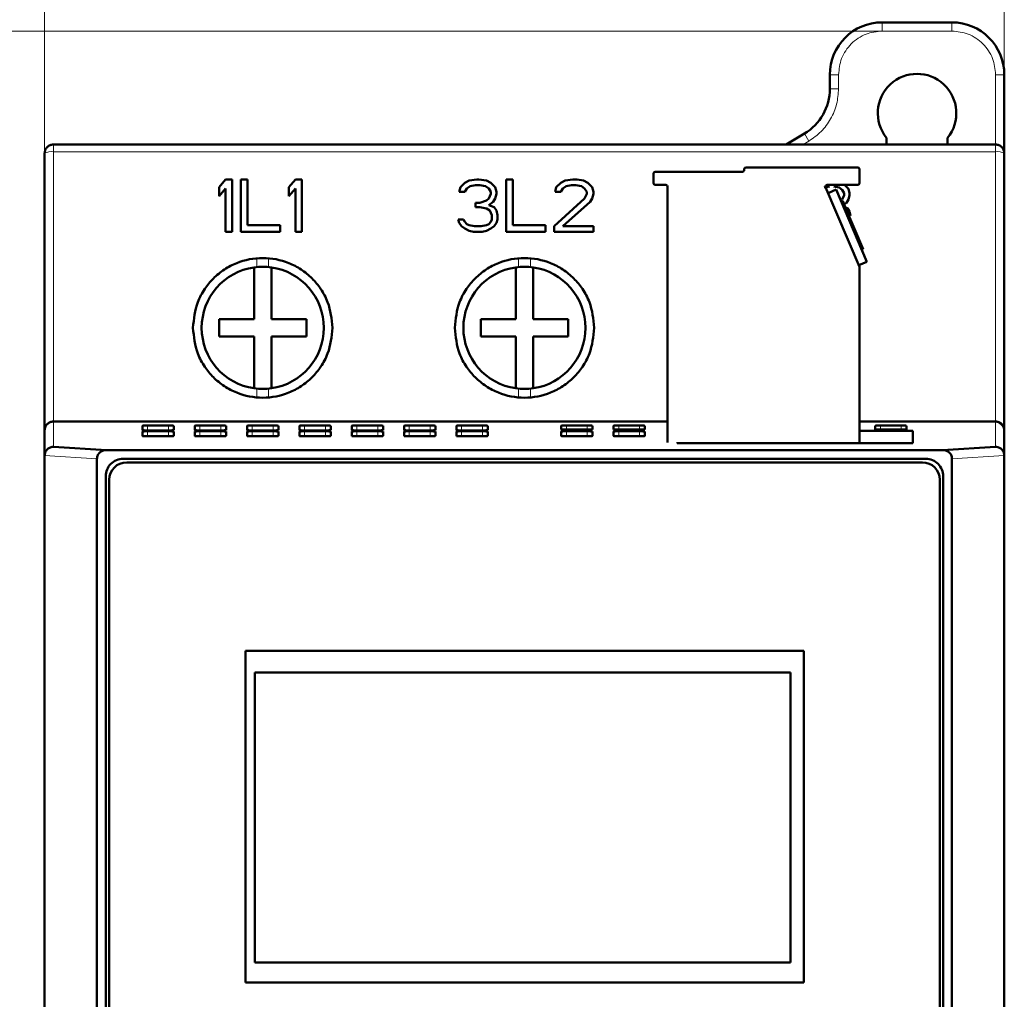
# Model space of a CAD drawing. Header units: millimetres. Extents: x 0 to 420, y 0 to 297.
# Tile 13 of 16: x 60 to 116, y 193 to 249. Entities that reach past the tile are written whole.
import ezdxf

# ---------------------------------------------------------------- set-up
doc = ezdxf.new("R2010")
doc.units = ezdxf.units.MM
doc.styles.add('SLDTEXTSTYLE0', font='TXT', dxfattribs={"width": 0.7, "bigfont": 'bigfont'})
doc.styles.add('SLDTEXTSTYLE1', font='TXT', dxfattribs={"width": 0.7})
doc.dimstyles.new('SLDDIMSTYLE0', dxfattribs={"dimtxt": 5, "dimasz": 5, "dimexe": 0, "dimexo": 0.0625, "dimgap": 1.25, "dimtad": 2, "dimdec": 1, "dimrnd": 1e-09, "dimzin": 12, "dimdsep": 46, "dimtxsty": 'SLDTEXTSTYLE1', "dimsah": 1, "dimcen": 0.09, "dimadec": 0, "dimazin": 3, "dimtfac": 1, "dimtdec": 3, "dimtofl": 0, "dimtmove": 0, "dimatfit": 3, "dimfxl": 0, "dimfrac": 2, "dimtolj": 1, "dimtzin": 12, "dimarcsym": 0})

# ---------------------------------------------------------------- blocks, each defined once
blk = doc.blocks.new('_D')
at = {"color": 7, "linetype": 'Continuous', "lineweight": 0}
for p, q in [((109.294, 248.187), (34.296, 248.187)), ((35.296, 248.187), (35.296, 86.687)), ((64.294, 86.687), (34.296, 86.687))]:
    blk.add_line(p, q, dxfattribs=at)
at = {"color": 7, "linetype": 'Continuous', "lineweight": 18}
for points in [[(35.296, 248.187), (34.526, 243.187), (36.065, 243.187)], [(35.296, 86.687), (36.065, 91.687), (34.526, 91.687)]]:
    blk.add_solid(points, dxfattribs=at)
at = {"color": 7, "linetype": 'Continuous', "lineweight": 18, "insert": (28.85, 165.836), "char_height": 5, "attachment_point": 1, "rotation": 90, "style": 'SLDTEXTSTYLE0'}
blk.add_mtext('В', dxfattribs=at)
blk = doc.blocks.new('_D_1')
at = {"color": 7, "linetype": 'Continuous', "lineweight": 0}
for p, q in [((61.304, 108.056), (61.304, 259.687)), ((116.304, 108.056), (116.304, 259.687)), ((61.304, 258.687), (116.304, 258.687))]:
    blk.add_line(p, q, dxfattribs=at)
at = {"color": 7, "linetype": 'Continuous', "lineweight": 18}
for points in [[(61.304, 258.687), (66.304, 257.918), (66.304, 259.457)], [(116.304, 258.687), (111.304, 259.457), (111.304, 257.918)]]:
    blk.add_solid(points, dxfattribs=at)
at = {"color": 7, "linetype": 'Continuous', "lineweight": 18, "insert": (86.849, 265.133), "char_height": 5, "attachment_point": 1, "style": 'SLDTEXTSTYLE0'}
blk.add_mtext('Ш', dxfattribs=at)

msp = doc.modelspace()

# ---------------------------------------------------------------- linework, layer by layer
at = {"color": 7, "linetype": 'Continuous', "lineweight": 50}
for p, q in [((109.304, 248.687), (113.304, 248.687)), ((106.304, 244.885), (106.304, 245.687)), ((116.304, 245.687), (116.304, 241.285)), ((103.804, 241.687), (104.848, 242.313)), ((61.804, 241.687), (115.804, 241.687)), ((109.554, 241.687), (109.554, 242.073)), ((113.054, 242.073), (113.054, 241.687)), ((61.304, 225.327), (61.304, 241.187)), ((116.304, 241.187), (116.304, 225.327)), ((116.304, 241.187), (116.304, 241.187)), ((96.204, 240.027), (96.204, 239.477)), ((101.304, 240.127), (96.304, 240.127)), ((101.404, 240.277), (101.404, 240.227)), ((107.904, 240.377), (101.504, 240.377)), ((108.004, 239.477), (108.004, 240.277)), ((71.679, 239.687), (71.304, 239.24)), ((72.054, 239.687), (71.679, 239.687)), ((72.054, 236.687), (72.054, 239.687)), ((72.929, 239.687), (72.554, 239.687)), ((72.554, 239.687), (72.554, 236.687)), ((72.929, 237.07), (72.929, 239.687)), ((75.679, 239.687), (75.304, 239.24)), ((76.054, 239.687), (75.679, 239.687)), ((76.054, 236.687), (76.054, 239.687)), ((85.379, 239.495), (85.129, 239.24)), ((85.629, 239.623), (85.379, 239.495)), ((85.504, 239.176), (85.692, 239.304)), ((86.067, 239.687), (85.629, 239.623)), ((85.692, 239.304), (86.004, 239.368)), ((86.004, 239.368), (86.254, 239.368)), ((86.192, 239.687), (86.067, 239.687)), ((86.629, 239.623), (86.192, 239.687)), ((86.254, 239.368), (86.567, 239.304)), ((86.567, 239.304), (86.754, 239.176)), ((86.879, 239.495), (86.629, 239.623)), ((87.129, 239.24), (86.879, 239.495)), ((88.129, 239.687), (87.754, 239.687)), ((87.754, 239.687), (87.754, 236.687)), ((88.129, 237.07), (88.129, 239.687)), ((90.879, 239.495), (90.629, 239.24)), ((91.129, 239.623), (90.879, 239.495)), ((91.004, 239.176), (91.192, 239.304)), ((91.567, 239.687), (91.129, 239.623)), ((91.192, 239.304), (91.504, 239.368)), ((91.504, 239.368), (91.754, 239.368)), ((91.817, 239.687), (91.567, 239.687)), ((91.754, 239.368), (92.067, 239.304)), ((92.192, 239.623), (91.817, 239.687)), ((92.067, 239.304), (92.254, 239.176)), ((92.442, 239.495), (92.192, 239.623)), ((92.692, 239.24), (92.442, 239.495)), ((96.304, 239.377), (96.904, 239.377)), ((97.004, 239.277), (97.004, 224.615)), ((105.986, 239.217), (106.288, 239.278)), ((106.156, 239.377), (107.904, 239.377)), ((106.529, 239.278), (106.831, 239.217)), ((107.375, 239.155), (107.134, 239.402)), ((71.304, 239.24), (71.304, 238.729)), ((71.304, 238.729), (71.679, 239.176)), ((71.679, 239.176), (71.679, 236.687)), ((75.304, 239.24), (75.304, 238.729)), ((75.304, 238.729), (75.679, 239.176)), ((75.679, 239.176), (75.679, 236.687)), ((85.129, 239.24), (85.067, 238.985)), ((85.067, 238.985), (85.379, 238.985)), ((85.379, 238.985), (85.504, 239.176)), ((86.754, 239.176), (86.879, 238.985)), ((86.879, 238.857), (86.754, 238.602)), ((86.879, 238.985), (86.879, 238.857)), ((87.192, 238.985), (87.129, 239.24)), ((87.129, 238.602), (87.192, 238.857)), ((87.192, 238.857), (87.192, 238.985)), ((90.629, 239.24), (90.567, 238.985)), ((90.567, 238.985), (90.879, 238.985)), ((90.879, 238.985), (91.004, 239.176)), ((92.254, 239.176), (92.379, 238.985)), ((92.379, 238.857), (92.254, 238.602)), ((92.379, 238.985), (92.379, 238.857)), ((92.754, 238.985), (92.692, 239.24)), ((92.692, 238.602), (92.754, 238.857)), ((92.754, 238.857), (92.754, 238.985)), ((108.004, 234.677), (106.064, 239.238)), ((106.203, 238.91), (106.663, 239.105)), ((106.663, 239.105), (108.425, 234.965)), ((106.831, 239.217), (107.013, 239.093)), ((107.013, 239.093), (107.134, 238.908)), ((107.134, 238.785), (107.013, 238.538)), ((107.134, 238.908), (107.134, 238.785)), ((107.436, 238.908), (107.375, 239.155)), ((107.375, 238.538), (107.436, 238.785)), ((107.436, 238.785), (107.436, 238.908)), ((86.254, 238.347), (86.004, 238.347)), ((86.004, 238.347), (86.004, 238.091)), ((86.629, 238.474), (86.254, 238.347)), ((86.754, 238.602), (86.629, 238.474)), ((86.754, 238.219), (87.004, 238.41)), ((87.067, 238.091), (86.754, 238.219)), ((87.004, 238.41), (87.129, 238.602)), ((92.254, 238.602), (90.504, 237.006)), ((91.004, 237.006), (92.567, 238.41)), ((92.567, 238.41), (92.692, 238.602)), ((106.957, 238.415), (107.049, 238.454)), ((107.049, 238.454), (107.174, 238.161)), ((107.082, 238.122), (107.174, 238.161)), ((107.142, 238.267), (107.254, 238.353)), ((108.224, 235.694), (107.174, 238.161)), ((107.254, 238.353), (107.375, 238.538)), ((86.004, 238.091), (86.254, 238.091)), ((86.254, 238.091), (86.629, 238.027)), ((86.629, 238.027), (86.817, 237.9)), ((86.817, 237.9), (86.942, 237.644)), ((86.942, 237.644), (86.942, 237.389)), ((87.192, 237.9), (87.067, 238.091)), ((87.254, 237.644), (87.192, 237.9)), ((87.254, 237.389), (87.254, 237.644)), ((107.315, 238.044), (107.204, 238.09)), ((107.436, 237.859), (107.315, 238.044)), ((107.496, 237.612), (107.436, 237.859)), ((74.804, 237.07), (72.929, 237.07)), ((74.804, 236.687), (74.804, 237.07)), ((85.317, 237.389), (85.004, 237.389)), ((85.004, 237.389), (85.067, 237.198)), ((85.067, 237.198), (85.192, 237.006)), ((85.192, 237.006), (85.379, 236.878)), ((85.379, 237.261), (85.317, 237.389)), ((85.504, 237.134), (85.379, 237.261)), ((85.629, 237.07), (85.504, 237.134)), ((85.942, 237.006), (85.629, 237.07)), ((86.317, 237.006), (85.942, 237.006)), ((86.629, 237.07), (86.317, 237.006)), ((86.754, 237.134), (86.629, 237.07)), ((86.879, 237.261), (86.754, 237.134)), ((86.942, 237.389), (86.879, 237.261)), ((86.879, 236.878), (87.067, 237.006)), ((87.067, 237.006), (87.192, 237.198)), ((87.192, 237.198), (87.254, 237.389)), ((90.004, 237.07), (88.129, 237.07)), ((90.004, 236.687), (90.004, 237.07)), ((90.504, 237.006), (90.504, 236.687)), ((92.754, 237.006), (91.004, 237.006)), ((92.754, 236.687), (92.754, 237.006)), ((71.679, 236.687), (72.054, 236.687)), ((72.554, 236.687), (74.804, 236.687)), ((75.679, 236.687), (76.054, 236.687)), ((85.379, 236.878), (85.629, 236.751)), ((85.629, 236.751), (85.879, 236.687)), ((85.879, 236.687), (86.379, 236.687)), ((86.379, 236.687), (86.629, 236.751)), ((86.629, 236.751), (86.879, 236.878)), ((87.754, 236.687), (90.004, 236.687)), ((90.504, 236.687), (92.754, 236.687)), ((108.132, 235.655), (108.224, 235.694)), ((107.965, 234.769), (108.425, 234.965)), ((73.304, 234.651), (73.304, 231.687)), ((74.304, 231.687), (74.304, 234.651)), ((88.304, 234.651), (88.304, 231.687)), ((89.304, 231.687), (89.304, 234.651)), ((108.004, 224.588), (108.004, 234.677)), ((73.304, 231.687), (71.304, 231.687)), ((71.304, 231.687), (71.304, 230.687)), ((76.304, 231.687), (74.304, 231.687)), ((76.304, 230.687), (76.304, 231.687)), ((86.304, 231.687), (86.304, 230.687)), ((88.304, 231.687), (86.304, 231.687)), ((91.304, 231.687), (89.304, 231.687)), ((91.304, 230.687), (91.304, 231.687)), ((71.304, 230.687), (73.304, 230.687)), ((73.304, 230.687), (73.304, 227.723)), ((74.304, 227.723), (74.304, 230.687)), ((74.304, 230.687), (76.304, 230.687)), ((86.304, 230.687), (88.304, 230.687)), ((88.304, 230.687), (88.304, 227.723)), ((89.304, 230.687), (91.304, 230.687)), ((89.304, 227.723), (89.304, 230.687)), ((97.004, 225.816), (61.804, 225.816)), ((115.804, 225.816), (108.004, 225.816)), ((116.004, 225.748), (116.004, 225.774)), ((61.304, 223.872), (61.304, 225.327)), ((66.904, 225.579), (66.904, 225.321)), ((66.904, 225.252), (66.904, 224.993)), ((67.204, 225.587), (68.401, 225.587)), ((68.401, 225.313), (67.204, 225.313)), ((67.204, 225.26), (68.401, 225.26)), ((68.701, 225.321), (68.701, 225.579)), ((68.701, 224.993), (68.701, 225.252)), ((69.904, 225.579), (69.904, 225.321)), ((69.904, 225.252), (69.904, 224.993)), ((70.204, 225.587), (71.401, 225.587)), ((71.401, 225.313), (70.204, 225.313)), ((70.204, 225.26), (71.401, 225.26)), ((71.701, 225.321), (71.701, 225.579)), ((71.701, 224.993), (71.701, 225.252)), ((72.904, 225.579), (72.904, 225.321)), ((72.904, 225.252), (72.904, 224.993)), ((73.204, 225.587), (74.401, 225.587)), ((74.401, 225.313), (73.204, 225.313)), ((73.204, 225.26), (74.401, 225.26)), ((74.701, 225.321), (74.701, 225.579)), ((74.701, 224.993), (74.701, 225.252)), ((75.904, 225.579), (75.904, 225.321)), ((75.904, 225.252), (75.904, 224.993)), ((76.204, 225.587), (77.401, 225.587)), ((77.401, 225.313), (76.204, 225.313)), ((76.204, 225.26), (77.401, 225.26)), ((77.701, 225.321), (77.701, 225.579)), ((77.701, 224.993), (77.701, 225.252)), ((78.904, 225.579), (78.904, 225.321)), ((78.904, 225.252), (78.904, 224.993)), ((79.204, 225.587), (80.401, 225.587)), ((80.401, 225.313), (79.204, 225.313)), ((79.204, 225.26), (80.401, 225.26)), ((80.701, 225.321), (80.701, 225.579)), ((80.701, 224.993), (80.701, 225.252)), ((81.904, 225.579), (81.904, 225.321)), ((81.904, 225.252), (81.904, 224.993)), ((82.204, 225.587), (83.401, 225.587)), ((83.401, 225.313), (82.204, 225.313)), ((82.204, 225.26), (83.401, 225.26)), ((83.701, 225.321), (83.701, 225.579)), ((83.701, 224.993), (83.701, 225.252)), ((84.904, 225.579), (84.904, 225.321)), ((84.904, 225.252), (84.904, 224.993)), ((85.204, 225.587), (86.401, 225.587)), ((86.401, 225.313), (85.204, 225.313)), ((85.204, 225.26), (86.401, 225.26)), ((86.701, 225.321), (86.701, 225.579)), ((86.701, 224.993), (86.701, 225.252)), ((90.904, 225.579), (90.904, 225.365)), ((90.904, 225.252), (90.904, 224.993)), ((91.104, 225.359), (92.501, 225.359)), ((91.204, 225.587), (92.401, 225.587)), ((91.204, 225.26), (92.401, 225.26)), ((92.701, 225.365), (92.701, 225.579)), ((92.701, 224.993), (92.701, 225.252)), ((93.904, 225.579), (93.904, 225.365)), ((93.904, 225.252), (93.904, 224.993)), ((94.104, 225.359), (95.501, 225.359)), ((94.204, 225.587), (95.401, 225.587)), ((94.204, 225.26), (95.401, 225.26)), ((95.701, 225.365), (95.701, 225.579)), ((95.701, 224.993), (95.701, 225.252)), ((111.054, 225.295), (108.004, 225.295)), ((108.904, 225.579), (108.904, 225.365)), ((109.104, 225.359), (110.501, 225.359)), ((109.204, 225.587), (110.401, 225.587)), ((110.701, 225.365), (110.701, 225.579)), ((111.054, 224.588), (111.054, 225.295)), ((116.304, 225.316), (116.304, 225.327)), ((116.304, 225.316), (116.304, 223.872)), ((116.304, 223.872), (116.304, 225.291)), ((68.401, 224.986), (67.204, 224.986)), ((71.401, 224.986), (70.204, 224.986)), ((74.401, 224.986), (73.204, 224.986)), ((77.401, 224.986), (76.204, 224.986)), ((80.401, 224.986), (79.204, 224.986)), ((83.401, 224.986), (82.204, 224.986)), ((86.401, 224.986), (85.204, 224.986)), ((92.401, 224.986), (91.204, 224.986)), ((95.401, 224.986), (94.204, 224.986)), ((97.554, 224.615), (97.554, 224.588)), ((98.404, 224.588), (97.554, 224.588)), ((98.404, 224.588), (110.204, 224.588)), ((111.054, 224.588), (110.204, 224.588)), ((64.843, 224.187), (61.804, 224.373)), ((112.766, 224.187), (64.843, 224.187)), ((115.804, 224.373), (112.766, 224.187)), ((61.304, 109.502), (61.304, 223.872)), ((64.304, 149.687), (64.304, 223.692)), ((65.804, 223.687), (111.804, 223.687)), ((111.609, 223.482), (66.009, 223.482)), ((113.304, 149.687), (113.304, 223.692)), ((116.304, 109.502), (116.304, 223.872)), ((64.804, 165.987), (64.804, 222.687)), ((65.009, 222.482), (65.009, 165.982)), ((112.609, 165.982), (112.609, 222.482)), ((112.804, 222.687), (112.804, 165.987)), ((72.809, 193.682), (72.809, 212.682)), ((72.809, 212.682), (104.809, 212.682)), ((104.809, 212.682), (104.809, 193.682)), ((73.354, 194.827), (73.354, 211.447)), ((73.354, 211.447), (104.054, 211.447)), ((104.054, 211.447), (104.054, 194.827)), ((104.054, 194.827), (73.354, 194.827)), ((104.809, 193.682), (72.809, 193.682))]:
    msp.add_line(p, q, dxfattribs=at)
at = {"color": 9, "linetype": 'Continuous', "lineweight": 18}
for p, q in [((109.304, 248.187), (109.304, 248.687)), ((113.304, 248.187), (113.304, 248.687)), ((109.304, 248.187), (113.304, 248.187)), ((106.304, 245.687), (106.804, 245.687)), ((106.804, 244.885), (106.804, 245.687)), ((115.804, 245.687), (115.804, 241.687)), ((116.304, 245.687), (115.804, 245.687)), ((106.804, 244.885), (106.304, 244.885)), ((105.105, 241.884), (104.848, 242.313)), ((61.804, 241.274), (61.804, 241.687)), ((104.776, 241.687), (105.105, 241.884)), ((61.804, 225.816), (61.804, 241.274)), ((61.804, 241.274), (115.804, 241.274)), ((115.804, 241.274), (115.804, 225.816)), ((73.467, 234.671), (73.467, 235.122)), ((74.141, 235.122), (74.141, 234.671)), ((88.467, 234.671), (88.467, 235.122)), ((89.141, 235.122), (89.141, 234.671)), ((73.467, 227.252), (73.467, 227.703)), ((74.141, 227.703), (74.141, 227.252)), ((88.467, 227.252), (88.467, 227.703)), ((89.141, 227.703), (89.141, 227.252)), ((61.804, 224.373), (61.804, 225.816)), ((115.804, 225.816), (115.804, 224.373)), ((67.204, 225.587), (67.204, 225.313)), ((67.204, 225.26), (67.204, 224.986)), ((68.401, 225.313), (68.401, 225.587)), ((68.401, 224.986), (68.401, 225.26)), ((70.204, 225.587), (70.204, 225.313)), ((70.204, 225.26), (70.204, 224.986)), ((71.401, 225.313), (71.401, 225.587)), ((71.401, 224.986), (71.401, 225.26)), ((73.204, 225.587), (73.204, 225.313)), ((73.204, 225.26), (73.204, 224.986)), ((74.401, 225.313), (74.401, 225.587)), ((74.401, 224.986), (74.401, 225.26)), ((76.204, 225.587), (76.204, 225.313)), ((76.204, 225.26), (76.204, 224.986)), ((77.401, 225.313), (77.401, 225.587)), ((77.401, 224.986), (77.401, 225.26)), ((79.204, 225.587), (79.204, 225.313)), ((79.204, 225.26), (79.204, 224.986)), ((80.401, 225.313), (80.401, 225.587)), ((80.401, 224.986), (80.401, 225.26)), ((82.204, 225.587), (82.204, 225.313)), ((82.204, 225.26), (82.204, 224.986)), ((83.401, 225.313), (83.401, 225.587)), ((83.401, 224.986), (83.401, 225.26)), ((85.204, 225.587), (85.204, 225.313)), ((85.204, 225.26), (85.204, 224.986)), ((86.401, 225.313), (86.401, 225.587)), ((86.401, 224.986), (86.401, 225.26)), ((91.204, 225.587), (91.204, 225.359)), ((91.204, 225.26), (91.204, 224.986)), ((92.401, 225.359), (92.401, 225.587)), ((92.401, 224.986), (92.401, 225.26)), ((94.204, 225.587), (94.204, 225.359)), ((94.204, 225.26), (94.204, 224.986)), ((95.401, 225.359), (95.401, 225.587)), ((95.401, 224.986), (95.401, 225.26)), ((109.204, 225.587), (109.204, 225.359)), ((110.401, 225.359), (110.401, 225.587)), ((64.304, 223.692), (61.304, 223.872)), ((113.304, 223.692), (116.304, 223.872))]:
    msp.add_line(p, q, dxfattribs=at)
at = {"color": 7, "linetype": 'Continuous', "lineweight": 50}
for centre, radius, start, end in [((109.304, 245.687), 3, 90, 180), ((113.304, 245.687), 3, 0, 90), ((111.304, 243.487), 2.25, 321.0576, 218.9424), ((103.304, 244.885), 3, 300.9638, 0), ((115.804, 241.187), 0.5, 67.2761, 90), ((61.804, 241.187), 0.5, 157.2742, 180), ((96.304, 240.027), 0.1, 90, 180), ((101.304, 240.227), 0.1, 270, 0), ((101.504, 240.277), 0.1, 90, 180), ((107.904, 240.277), 0.1, 0, 90), ((96.304, 239.477), 0.1, 180, 270), ((96.904, 239.277), 0.1, 0, 90), ((106.156, 239.277), 0.1, 90, 203.0513), ((107.904, 239.477), 0.1, 270, 0), ((73.804, 231.187), 3.5, 98.2132, 261.7868), ((73.804, 231.187), 3.5, 81.7868, 98.2132), ((73.804, 231.187), 3.5, 278.2132, 81.7868), ((88.804, 231.187), 3.5, 98.2132, 261.7868), ((88.804, 231.187), 3.5, 81.7868, 98.2132), ((88.804, 231.187), 3.5, 278.2132, 81.7868), ((73.804, 231.187), 3.5, 261.7868, 278.2132), ((88.804, 231.187), 3.5, 261.7868, 278.2132), ((66.009, 222.482), 1, 90, 180), ((111.609, 222.482), 1, 0, 90)]:
    msp.add_arc(centre, radius, start, end, dxfattribs=at)
at = {"color": 9, "linetype": 'Continuous', "lineweight": 18}
for centre, start, end in [((61.683, 240.488), 81.2285, 118.4685), ((115.925, 240.488), 61.5539, 98.7593)]:
    msp.add_arc(centre, 0.795, start, end, dxfattribs=at)
for points, knots in [([(106.804, 245.687), (106.838, 246.001), (106.89, 246.487), (107.201, 247.069), (107.524, 247.467), (107.922, 247.79), (108.504, 248.101), (108.99, 248.153), (109.304, 248.187)], [0, 0, 0, 0, 0.239443, 0.369653, 0.5, 0.63021, 0.760557, 1, 1, 1, 1]), ([(113.304, 248.187), (113.619, 248.153), (114.104, 248.102), (114.687, 247.79), (115.084, 247.467), (115.408, 247.069), (115.719, 246.487), (115.771, 246.001), (115.804, 245.687)], [0, 0, 0, 0, 0.239443, 0.369653, 0.5, 0.63021, 0.760557, 1, 1, 1, 1]), ([(105.105, 241.884), (105.347, 242.055), (105.84, 242.402), (106.381, 243.144), (106.739, 243.989), (106.783, 244.59), (106.804, 244.885)], [0, 0, 0, 0, 0.2458065, 0.5, 0.7541935, 1, 1, 1, 1])]:
    msp.add_open_spline(points, degree=3, knots=knots, dxfattribs=at)
at = {"color": 7, "linetype": 'Continuous', "lineweight": 50}
for points in [[(61.304, 241.187), (61.312, 241.252), (61.327, 241.383), (61.443, 241.549), (61.608, 241.664), (61.739, 241.679), (61.804, 241.687)], [(115.804, 241.687), (115.87, 241.679), (116.001, 241.664), (116.166, 241.549), (116.282, 241.384), (116.297, 241.252), (116.304, 241.187)], [(91.104, 225.359), (91.078, 225.36), (91.026, 225.36), (90.96, 225.361), (90.913, 225.363), (90.907, 225.364), (90.904, 225.365)], [(92.701, 225.365), (92.698, 225.364), (92.692, 225.363), (92.645, 225.361), (92.579, 225.36), (92.527, 225.36), (92.501, 225.359)], [(94.104, 225.359), (94.078, 225.36), (94.026, 225.36), (93.96, 225.361), (93.913, 225.363), (93.907, 225.364), (93.904, 225.365)], [(95.701, 225.365), (95.698, 225.364), (95.692, 225.363), (95.645, 225.361), (95.579, 225.36), (95.527, 225.36), (95.501, 225.359)], [(109.104, 225.359), (109.078, 225.36), (109.026, 225.36), (108.96, 225.361), (108.913, 225.363), (108.907, 225.364), (108.904, 225.365)], [(110.701, 225.365), (110.698, 225.364), (110.692, 225.363), (110.645, 225.361), (110.579, 225.36), (110.527, 225.36), (110.501, 225.359)], [(64.804, 222.687), (64.819, 222.818), (64.849, 223.08), (65.081, 223.411), (65.411, 223.642), (65.673, 223.672), (65.804, 223.687)], [(111.804, 223.687), (111.935, 223.672), (112.197, 223.642), (112.528, 223.411), (112.759, 223.08), (112.789, 222.818), (112.804, 222.687)]]:
    msp.add_open_spline(points, degree=3, dxfattribs=at)
at = {"color": 9, "linetype": 'Continuous', "lineweight": 18}
msp.add_open_spline([(115.804, 241.274), (115.804, 241.33), (115.804, 241.443), (115.804, 241.577), (115.804, 241.669), (115.804, 241.681), (115.804, 241.687)], degree=3, dxfattribs=at)
at = {"color": 7, "linetype": 'Continuous', "lineweight": 50}
for points, knots in [([(77.804, 231.187), (77.751, 231.69), (77.667, 232.48), (77.161, 233.41), (76.643, 234.043), (76.021, 234.549), (75.093, 235.035), (73.804, 235.287), (72.516, 235.035), (71.587, 234.549), (70.966, 234.043), (70.448, 233.41), (69.942, 232.48), (69.858, 231.69), (69.804, 231.187)], [0, 0, 0, 0, 0.120586, 0.189441, 0.251252, 0.31633, 0.379537, 0.5, 0.620467, 0.683672, 0.748748, 0.810562, 0.879414, 1, 1, 1, 1]), ([(92.804, 231.187), (92.751, 231.69), (92.667, 232.48), (92.161, 233.41), (91.643, 234.043), (91.021, 234.549), (90.093, 235.035), (88.804, 235.287), (87.516, 235.035), (86.587, 234.549), (85.966, 234.043), (85.448, 233.41), (84.942, 232.48), (84.858, 231.69), (84.804, 231.187)], [0, 0, 0, 0, 0.120586, 0.189441, 0.251252, 0.31633, 0.379537, 0.5, 0.620467, 0.683672, 0.748748, 0.810562, 0.879414, 1, 1, 1, 1]), ([(69.804, 231.187), (69.858, 230.684), (69.942, 229.894), (70.448, 228.964), (70.966, 228.33), (71.587, 227.825), (72.516, 227.339), (73.804, 227.087), (75.093, 227.339), (76.021, 227.825), (76.643, 228.33), (77.161, 228.964), (77.667, 229.894), (77.751, 230.684), (77.804, 231.187)], [0, 0, 0, 0, 0.120586, 0.189441, 0.251252, 0.31633, 0.379537, 0.5, 0.620467, 0.683672, 0.748748, 0.810562, 0.879414, 1, 1, 1, 1]), ([(84.804, 231.187), (84.858, 230.684), (84.942, 229.894), (85.448, 228.964), (85.966, 228.33), (86.587, 227.825), (87.516, 227.339), (88.804, 227.087), (90.093, 227.339), (91.021, 227.825), (91.643, 228.33), (92.161, 228.964), (92.667, 229.894), (92.751, 230.684), (92.804, 231.187)], [0, 0, 0, 0, 0.120586, 0.189441, 0.251252, 0.31633, 0.379537, 0.5, 0.620467, 0.683672, 0.748748, 0.810562, 0.879414, 1, 1, 1, 1]), ([(61.304, 225.327), (61.313, 225.396), (61.328, 225.523), (61.43, 225.662), (61.534, 225.742), (61.621, 225.784), (61.712, 225.811), (61.774, 225.814), (61.804, 225.816)], [0, 0, 0, 0, 0.300849, 0.557613, 0.67929, 0.792425, 0.898667, 1, 1, 1, 1]), ([(115.804, 225.816), (115.835, 225.814), (115.897, 225.811), (115.988, 225.784), (116.074, 225.742), (116.178, 225.662), (116.28, 225.523), (116.296, 225.396), (116.304, 225.327)], [0, 0, 0, 0, 0.101192, 0.20735, 0.320453, 0.442142, 0.698722, 1, 1, 1, 1]), ([(116.004, 225.774), (116.038, 225.757), (116.111, 225.719), (116.206, 225.623), (116.287, 225.487), (116.298, 225.376), (116.304, 225.316)], [0, 0, 0, 0, 0.193864, 0.425226, 0.693979, 1, 1, 1, 1]), ([(116.304, 225.291), (116.298, 225.35), (116.287, 225.461), (116.206, 225.597), (116.111, 225.693), (116.038, 225.731), (116.004, 225.748)], [0, 0, 0, 0, 0.3059428, 0.57467, 0.8060574, 1, 1, 1, 1]), ([(66.904, 225.579), (66.905, 225.58), (66.907, 225.581), (66.932, 225.583), (66.989, 225.585), (67.064, 225.586), (67.139, 225.587), (67.182, 225.587), (67.204, 225.587)], [0, 0, 0, 0, 0.1417935, 0.2719012, 0.5000544, 0.7281903, 0.8597514, 1, 1, 1, 1]), ([(67.204, 225.313), (67.182, 225.313), (67.139, 225.313), (67.064, 225.314), (66.989, 225.316), (66.932, 225.318), (66.908, 225.32), (66.905, 225.321), (66.904, 225.321)], [0, 0, 0, 0, 0.141784, 0.271877, 0.500013, 0.728166, 0.859742, 1, 1, 1, 1]), ([(66.904, 225.252), (66.905, 225.253), (66.907, 225.254), (66.932, 225.256), (66.989, 225.258), (67.064, 225.259), (67.139, 225.26), (67.182, 225.26), (67.204, 225.26)], [0, 0, 0, 0, 0.141793, 0.271901, 0.500054, 0.72819, 0.859751, 1, 1, 1, 1]), ([(68.401, 225.587), (68.423, 225.587), (68.466, 225.587), (68.541, 225.586), (68.616, 225.585), (68.673, 225.583), (68.697, 225.581), (68.7, 225.58), (68.701, 225.579)], [0, 0, 0, 0, 0.141784, 0.271877, 0.500013, 0.728166, 0.859742, 1, 1, 1, 1]), ([(68.701, 225.321), (68.7, 225.321), (68.698, 225.32), (68.673, 225.318), (68.616, 225.316), (68.541, 225.314), (68.466, 225.313), (68.423, 225.313), (68.401, 225.313)], [0, 0, 0, 0, 0.141793, 0.271901, 0.500054, 0.72819, 0.859751, 1, 1, 1, 1]), ([(68.401, 225.26), (68.423, 225.26), (68.466, 225.26), (68.541, 225.259), (68.616, 225.258), (68.673, 225.256), (68.697, 225.254), (68.7, 225.253), (68.701, 225.252)], [0, 0, 0, 0, 0.141784, 0.271877, 0.500013, 0.728166, 0.859742, 1, 1, 1, 1]), ([(69.904, 225.579), (69.905, 225.58), (69.907, 225.581), (69.932, 225.583), (69.989, 225.585), (70.064, 225.586), (70.139, 225.587), (70.182, 225.587), (70.204, 225.587)], [0, 0, 0, 0, 0.141793, 0.271901, 0.500054, 0.72819, 0.859751, 1, 1, 1, 1]), ([(70.204, 225.313), (70.182, 225.313), (70.139, 225.313), (70.064, 225.314), (69.989, 225.316), (69.932, 225.318), (69.908, 225.32), (69.905, 225.321), (69.904, 225.321)], [0, 0, 0, 0, 0.141784, 0.271877, 0.500013, 0.728166, 0.859742, 1, 1, 1, 1]), ([(69.904, 225.252), (69.905, 225.253), (69.907, 225.254), (69.932, 225.256), (69.989, 225.258), (70.064, 225.259), (70.139, 225.26), (70.182, 225.26), (70.204, 225.26)], [0, 0, 0, 0, 0.141793, 0.271901, 0.500054, 0.72819, 0.859751, 1, 1, 1, 1]), ([(71.401, 225.587), (71.423, 225.587), (71.466, 225.587), (71.541, 225.586), (71.616, 225.585), (71.673, 225.583), (71.697, 225.581), (71.7, 225.58), (71.701, 225.579)], [0, 0, 0, 0, 0.141784, 0.271877, 0.500013, 0.728166, 0.859742, 1, 1, 1, 1]), ([(71.701, 225.321), (71.7, 225.321), (71.698, 225.32), (71.673, 225.318), (71.616, 225.316), (71.541, 225.314), (71.466, 225.313), (71.423, 225.313), (71.401, 225.313)], [0, 0, 0, 0, 0.1417935, 0.2719012, 0.5000544, 0.7281903, 0.8597514, 1, 1, 1, 1]), ([(71.401, 225.26), (71.423, 225.26), (71.466, 225.26), (71.541, 225.259), (71.616, 225.258), (71.673, 225.256), (71.697, 225.254), (71.7, 225.253), (71.701, 225.252)], [0, 0, 0, 0, 0.141784, 0.271877, 0.500013, 0.728166, 0.859742, 1, 1, 1, 1]), ([(72.904, 225.579), (72.905, 225.58), (72.907, 225.581), (72.932, 225.583), (72.989, 225.585), (73.064, 225.586), (73.139, 225.587), (73.182, 225.587), (73.204, 225.587)], [0, 0, 0, 0, 0.141793, 0.271901, 0.500054, 0.72819, 0.859751, 1, 1, 1, 1]), ([(73.204, 225.313), (73.182, 225.313), (73.139, 225.313), (73.064, 225.314), (72.989, 225.316), (72.932, 225.318), (72.908, 225.32), (72.905, 225.321), (72.904, 225.321)], [0, 0, 0, 0, 0.141784, 0.271877, 0.500013, 0.728166, 0.859742, 1, 1, 1, 1]), ([(72.904, 225.252), (72.905, 225.253), (72.907, 225.254), (72.932, 225.256), (72.989, 225.258), (73.064, 225.259), (73.139, 225.26), (73.182, 225.26), (73.204, 225.26)], [0, 0, 0, 0, 0.141793, 0.271901, 0.500054, 0.72819, 0.859751, 1, 1, 1, 1]), ([(74.401, 225.587), (74.423, 225.587), (74.466, 225.587), (74.541, 225.586), (74.616, 225.585), (74.673, 225.583), (74.697, 225.581), (74.7, 225.58), (74.701, 225.579)], [0, 0, 0, 0, 0.141784, 0.271877, 0.500013, 0.728166, 0.859742, 1, 1, 1, 1]), ([(74.701, 225.321), (74.7, 225.321), (74.698, 225.32), (74.673, 225.318), (74.616, 225.316), (74.541, 225.314), (74.466, 225.313), (74.423, 225.313), (74.401, 225.313)], [0, 0, 0, 0, 0.141793, 0.271901, 0.500054, 0.72819, 0.859751, 1, 1, 1, 1]), ([(74.401, 225.26), (74.423, 225.26), (74.466, 225.26), (74.541, 225.259), (74.616, 225.258), (74.673, 225.256), (74.697, 225.254), (74.7, 225.253), (74.701, 225.252)], [0, 0, 0, 0, 0.141784, 0.271877, 0.500013, 0.728166, 0.859742, 1, 1, 1, 1]), ([(75.904, 225.579), (75.905, 225.58), (75.907, 225.581), (75.932, 225.583), (75.989, 225.585), (76.064, 225.586), (76.139, 225.587), (76.182, 225.587), (76.204, 225.587)], [0, 0, 0, 0, 0.1417935, 0.2719012, 0.5000544, 0.7281903, 0.8597514, 1, 1, 1, 1]), ([(76.204, 225.313), (76.182, 225.313), (76.139, 225.313), (76.064, 225.314), (75.989, 225.316), (75.932, 225.318), (75.908, 225.32), (75.905, 225.321), (75.904, 225.321)], [0, 0, 0, 0, 0.141784, 0.271877, 0.500013, 0.728166, 0.859742, 1, 1, 1, 1]), ([(75.904, 225.252), (75.905, 225.253), (75.907, 225.254), (75.932, 225.256), (75.989, 225.258), (76.064, 225.259), (76.139, 225.26), (76.182, 225.26), (76.204, 225.26)], [0, 0, 0, 0, 0.141793, 0.271901, 0.500054, 0.72819, 0.859751, 1, 1, 1, 1]), ([(77.401, 225.587), (77.423, 225.587), (77.466, 225.587), (77.541, 225.586), (77.616, 225.585), (77.673, 225.583), (77.697, 225.581), (77.7, 225.58), (77.701, 225.579)], [0, 0, 0, 0, 0.141784, 0.271877, 0.500013, 0.728166, 0.859742, 1, 1, 1, 1]), ([(77.701, 225.321), (77.7, 225.321), (77.698, 225.32), (77.673, 225.318), (77.616, 225.316), (77.541, 225.314), (77.466, 225.313), (77.423, 225.313), (77.401, 225.313)], [0, 0, 0, 0, 0.1417935, 0.2719012, 0.5000544, 0.7281903, 0.8597514, 1, 1, 1, 1]), ([(77.401, 225.26), (77.423, 225.26), (77.466, 225.26), (77.541, 225.259), (77.616, 225.258), (77.673, 225.256), (77.697, 225.254), (77.7, 225.253), (77.701, 225.252)], [0, 0, 0, 0, 0.1417836, 0.2718769, 0.5000129, 0.728166, 0.8597417, 1, 1, 1, 1]), ([(78.904, 225.579), (78.905, 225.58), (78.907, 225.581), (78.932, 225.583), (78.989, 225.585), (79.064, 225.586), (79.139, 225.587), (79.182, 225.587), (79.204, 225.587)], [0, 0, 0, 0, 0.1417935, 0.2719012, 0.5000544, 0.7281903, 0.8597514, 1, 1, 1, 1]), ([(79.204, 225.313), (79.182, 225.313), (79.139, 225.313), (79.064, 225.314), (78.989, 225.316), (78.932, 225.318), (78.908, 225.32), (78.905, 225.321), (78.904, 225.321)], [0, 0, 0, 0, 0.141784, 0.271877, 0.500013, 0.728166, 0.859742, 1, 1, 1, 1]), ([(78.904, 225.252), (78.905, 225.253), (78.907, 225.254), (78.932, 225.256), (78.989, 225.258), (79.064, 225.259), (79.139, 225.26), (79.182, 225.26), (79.204, 225.26)], [0, 0, 0, 0, 0.141793, 0.271901, 0.500054, 0.72819, 0.859751, 1, 1, 1, 1]), ([(80.401, 225.587), (80.423, 225.587), (80.466, 225.587), (80.541, 225.586), (80.616, 225.585), (80.673, 225.583), (80.697, 225.581), (80.7, 225.58), (80.701, 225.579)], [0, 0, 0, 0, 0.141784, 0.271877, 0.500013, 0.728166, 0.859742, 1, 1, 1, 1]), ([(80.701, 225.321), (80.7, 225.321), (80.698, 225.32), (80.673, 225.318), (80.616, 225.316), (80.541, 225.314), (80.466, 225.313), (80.423, 225.313), (80.401, 225.313)], [0, 0, 0, 0, 0.1417935, 0.2719012, 0.5000544, 0.7281903, 0.8597514, 1, 1, 1, 1]), ([(80.401, 225.26), (80.423, 225.26), (80.466, 225.26), (80.541, 225.259), (80.616, 225.258), (80.673, 225.256), (80.697, 225.254), (80.7, 225.253), (80.701, 225.252)], [0, 0, 0, 0, 0.141784, 0.271877, 0.500013, 0.728166, 0.859742, 1, 1, 1, 1]), ([(81.904, 225.579), (81.905, 225.58), (81.907, 225.581), (81.932, 225.583), (81.989, 225.585), (82.064, 225.586), (82.139, 225.587), (82.182, 225.587), (82.204, 225.587)], [0, 0, 0, 0, 0.141793, 0.271901, 0.500054, 0.72819, 0.859751, 1, 1, 1, 1]), ([(82.204, 225.313), (82.182, 225.313), (82.139, 225.313), (82.064, 225.314), (81.989, 225.316), (81.932, 225.318), (81.908, 225.32), (81.905, 225.321), (81.904, 225.321)], [0, 0, 0, 0, 0.141784, 0.271877, 0.500013, 0.728166, 0.859742, 1, 1, 1, 1]), ([(81.904, 225.252), (81.905, 225.253), (81.907, 225.254), (81.932, 225.256), (81.989, 225.258), (82.064, 225.259), (82.139, 225.26), (82.182, 225.26), (82.204, 225.26)], [0, 0, 0, 0, 0.141793, 0.271901, 0.500054, 0.72819, 0.859751, 1, 1, 1, 1]), ([(83.401, 225.587), (83.423, 225.587), (83.466, 225.587), (83.541, 225.586), (83.616, 225.585), (83.673, 225.583), (83.697, 225.581), (83.7, 225.58), (83.701, 225.579)], [0, 0, 0, 0, 0.141784, 0.271877, 0.500013, 0.728166, 0.859742, 1, 1, 1, 1]), ([(83.701, 225.321), (83.7, 225.321), (83.698, 225.32), (83.673, 225.318), (83.616, 225.316), (83.541, 225.314), (83.466, 225.313), (83.423, 225.313), (83.401, 225.313)], [0, 0, 0, 0, 0.141793, 0.271901, 0.500054, 0.72819, 0.859751, 1, 1, 1, 1]), ([(83.401, 225.26), (83.423, 225.26), (83.466, 225.26), (83.541, 225.259), (83.616, 225.258), (83.673, 225.256), (83.697, 225.254), (83.7, 225.253), (83.701, 225.252)], [0, 0, 0, 0, 0.1417836, 0.2718769, 0.5000129, 0.728166, 0.8597417, 1, 1, 1, 1]), ([(84.904, 225.579), (84.905, 225.58), (84.907, 225.581), (84.932, 225.583), (84.989, 225.585), (85.064, 225.586), (85.139, 225.587), (85.182, 225.587), (85.204, 225.587)], [0, 0, 0, 0, 0.141793, 0.271901, 0.500054, 0.72819, 0.859751, 1, 1, 1, 1]), ([(85.204, 225.313), (85.182, 225.313), (85.139, 225.313), (85.064, 225.314), (84.989, 225.316), (84.932, 225.318), (84.908, 225.32), (84.905, 225.321), (84.904, 225.321)], [0, 0, 0, 0, 0.141784, 0.271877, 0.500013, 0.728166, 0.859742, 1, 1, 1, 1]), ([(84.904, 225.252), (84.905, 225.253), (84.907, 225.254), (84.932, 225.256), (84.989, 225.258), (85.064, 225.259), (85.139, 225.26), (85.182, 225.26), (85.204, 225.26)], [0, 0, 0, 0, 0.141793, 0.271901, 0.500054, 0.72819, 0.859751, 1, 1, 1, 1]), ([(86.401, 225.587), (86.423, 225.587), (86.466, 225.587), (86.541, 225.586), (86.616, 225.585), (86.673, 225.583), (86.697, 225.581), (86.7, 225.58), (86.701, 225.579)], [0, 0, 0, 0, 0.141784, 0.271877, 0.500013, 0.728166, 0.859742, 1, 1, 1, 1]), ([(86.701, 225.321), (86.7, 225.321), (86.698, 225.32), (86.673, 225.318), (86.616, 225.316), (86.541, 225.314), (86.466, 225.313), (86.423, 225.313), (86.401, 225.313)], [0, 0, 0, 0, 0.141793, 0.271901, 0.500054, 0.72819, 0.859751, 1, 1, 1, 1]), ([(86.401, 225.26), (86.423, 225.26), (86.466, 225.26), (86.541, 225.259), (86.616, 225.258), (86.673, 225.256), (86.697, 225.254), (86.7, 225.253), (86.701, 225.252)], [0, 0, 0, 0, 0.141784, 0.271877, 0.500013, 0.728166, 0.859742, 1, 1, 1, 1]), ([(90.904, 225.579), (90.905, 225.58), (90.907, 225.581), (90.932, 225.583), (90.989, 225.585), (91.064, 225.586), (91.139, 225.587), (91.182, 225.587), (91.204, 225.587)], [0, 0, 0, 0, 0.1417935, 0.2719012, 0.5000544, 0.7281903, 0.8597514, 1, 1, 1, 1]), ([(90.904, 225.252), (90.905, 225.253), (90.907, 225.254), (90.932, 225.256), (90.989, 225.258), (91.064, 225.259), (91.139, 225.26), (91.182, 225.26), (91.204, 225.26)], [0, 0, 0, 0, 0.1417935, 0.2719012, 0.5000544, 0.7281903, 0.8597514, 1, 1, 1, 1]), ([(92.401, 225.587), (92.423, 225.587), (92.466, 225.587), (92.541, 225.586), (92.616, 225.585), (92.673, 225.583), (92.697, 225.581), (92.7, 225.58), (92.701, 225.579)], [0, 0, 0, 0, 0.1417836, 0.2718769, 0.5000129, 0.728166, 0.8597417, 1, 1, 1, 1]), ([(92.401, 225.26), (92.423, 225.26), (92.466, 225.26), (92.541, 225.259), (92.616, 225.258), (92.673, 225.256), (92.697, 225.254), (92.7, 225.253), (92.701, 225.252)], [0, 0, 0, 0, 0.141784, 0.271877, 0.500013, 0.728166, 0.859742, 1, 1, 1, 1]), ([(93.904, 225.579), (93.905, 225.58), (93.907, 225.581), (93.932, 225.583), (93.989, 225.585), (94.064, 225.586), (94.139, 225.587), (94.182, 225.587), (94.204, 225.587)], [0, 0, 0, 0, 0.1417935, 0.2719012, 0.5000544, 0.7281903, 0.8597514, 1, 1, 1, 1]), ([(93.904, 225.252), (93.905, 225.253), (93.907, 225.254), (93.932, 225.256), (93.989, 225.258), (94.064, 225.259), (94.139, 225.26), (94.182, 225.26), (94.204, 225.26)], [0, 0, 0, 0, 0.141793, 0.271901, 0.500054, 0.72819, 0.859751, 1, 1, 1, 1]), ([(95.401, 225.587), (95.423, 225.587), (95.466, 225.587), (95.541, 225.586), (95.616, 225.585), (95.673, 225.583), (95.697, 225.581), (95.7, 225.58), (95.701, 225.579)], [0, 0, 0, 0, 0.1417836, 0.2718769, 0.5000129, 0.728166, 0.8597417, 1, 1, 1, 1]), ([(95.401, 225.26), (95.423, 225.26), (95.466, 225.26), (95.541, 225.259), (95.616, 225.258), (95.673, 225.256), (95.697, 225.254), (95.7, 225.253), (95.701, 225.252)], [0, 0, 0, 0, 0.141784, 0.271877, 0.500013, 0.728166, 0.859742, 1, 1, 1, 1]), ([(108.904, 225.579), (108.905, 225.58), (108.907, 225.581), (108.932, 225.583), (108.989, 225.585), (109.064, 225.586), (109.139, 225.587), (109.182, 225.587), (109.204, 225.587)], [0, 0, 0, 0, 0.141793, 0.271901, 0.500054, 0.72819, 0.859751, 1, 1, 1, 1]), ([(110.401, 225.587), (110.423, 225.587), (110.466, 225.587), (110.541, 225.586), (110.616, 225.585), (110.673, 225.583), (110.697, 225.581), (110.7, 225.58), (110.701, 225.579)], [0, 0, 0, 0, 0.141784, 0.271877, 0.500013, 0.728166, 0.859742, 1, 1, 1, 1]), ([(67.204, 224.986), (67.182, 224.986), (67.139, 224.986), (67.064, 224.986), (66.989, 224.988), (66.932, 224.99), (66.908, 224.992), (66.905, 224.993), (66.904, 224.993)], [0, 0, 0, 0, 0.1417836, 0.2718769, 0.5000129, 0.728166, 0.8597417, 1, 1, 1, 1]), ([(68.701, 224.993), (68.7, 224.993), (68.698, 224.992), (68.673, 224.99), (68.616, 224.988), (68.541, 224.986), (68.466, 224.986), (68.423, 224.986), (68.401, 224.986)], [0, 0, 0, 0, 0.141793, 0.271901, 0.500054, 0.72819, 0.859751, 1, 1, 1, 1]), ([(70.204, 224.986), (70.182, 224.986), (70.139, 224.986), (70.064, 224.986), (69.989, 224.988), (69.932, 224.99), (69.908, 224.992), (69.905, 224.993), (69.904, 224.993)], [0, 0, 0, 0, 0.1417836, 0.2718769, 0.5000129, 0.728166, 0.8597417, 1, 1, 1, 1]), ([(71.701, 224.993), (71.7, 224.993), (71.698, 224.992), (71.673, 224.99), (71.616, 224.988), (71.541, 224.986), (71.466, 224.986), (71.423, 224.986), (71.401, 224.986)], [0, 0, 0, 0, 0.1417935, 0.2719012, 0.5000544, 0.7281903, 0.8597514, 1, 1, 1, 1]), ([(73.204, 224.986), (73.182, 224.986), (73.139, 224.986), (73.064, 224.986), (72.989, 224.988), (72.932, 224.99), (72.908, 224.992), (72.905, 224.993), (72.904, 224.993)], [0, 0, 0, 0, 0.141784, 0.271877, 0.500013, 0.728166, 0.859742, 1, 1, 1, 1]), ([(74.701, 224.993), (74.7, 224.993), (74.698, 224.992), (74.673, 224.99), (74.616, 224.988), (74.541, 224.986), (74.466, 224.986), (74.423, 224.986), (74.401, 224.986)], [0, 0, 0, 0, 0.141793, 0.271901, 0.500054, 0.72819, 0.859751, 1, 1, 1, 1]), ([(76.204, 224.986), (76.182, 224.986), (76.139, 224.986), (76.064, 224.986), (75.989, 224.988), (75.932, 224.99), (75.908, 224.992), (75.905, 224.993), (75.904, 224.993)], [0, 0, 0, 0, 0.141784, 0.271877, 0.500013, 0.728166, 0.859742, 1, 1, 1, 1]), ([(77.701, 224.993), (77.7, 224.993), (77.698, 224.992), (77.673, 224.99), (77.616, 224.988), (77.541, 224.986), (77.466, 224.986), (77.423, 224.986), (77.401, 224.986)], [0, 0, 0, 0, 0.141793, 0.271901, 0.500054, 0.72819, 0.859751, 1, 1, 1, 1]), ([(79.204, 224.986), (79.182, 224.986), (79.139, 224.986), (79.064, 224.986), (78.989, 224.988), (78.932, 224.99), (78.908, 224.992), (78.905, 224.993), (78.904, 224.993)], [0, 0, 0, 0, 0.141784, 0.271877, 0.500013, 0.728166, 0.859742, 1, 1, 1, 1]), ([(80.701, 224.993), (80.7, 224.993), (80.698, 224.992), (80.673, 224.99), (80.616, 224.988), (80.541, 224.986), (80.466, 224.986), (80.423, 224.986), (80.401, 224.986)], [0, 0, 0, 0, 0.1417935, 0.2719012, 0.5000544, 0.7281903, 0.8597514, 1, 1, 1, 1]), ([(82.204, 224.986), (82.182, 224.986), (82.139, 224.986), (82.064, 224.986), (81.989, 224.988), (81.932, 224.99), (81.908, 224.992), (81.905, 224.993), (81.904, 224.993)], [0, 0, 0, 0, 0.141784, 0.271877, 0.500013, 0.728166, 0.859742, 1, 1, 1, 1]), ([(83.701, 224.993), (83.7, 224.993), (83.698, 224.992), (83.673, 224.99), (83.616, 224.988), (83.541, 224.986), (83.466, 224.986), (83.423, 224.986), (83.401, 224.986)], [0, 0, 0, 0, 0.141793, 0.271901, 0.500054, 0.72819, 0.859751, 1, 1, 1, 1]), ([(85.204, 224.986), (85.182, 224.986), (85.139, 224.986), (85.064, 224.986), (84.989, 224.988), (84.932, 224.99), (84.908, 224.992), (84.905, 224.993), (84.904, 224.993)], [0, 0, 0, 0, 0.141784, 0.271877, 0.500013, 0.728166, 0.859742, 1, 1, 1, 1]), ([(86.701, 224.993), (86.7, 224.993), (86.698, 224.992), (86.673, 224.99), (86.616, 224.988), (86.541, 224.986), (86.466, 224.986), (86.423, 224.986), (86.401, 224.986)], [0, 0, 0, 0, 0.1417935, 0.2719012, 0.5000544, 0.7281903, 0.8597514, 1, 1, 1, 1]), ([(91.204, 224.986), (91.182, 224.986), (91.139, 224.986), (91.064, 224.986), (90.989, 224.988), (90.932, 224.99), (90.908, 224.992), (90.905, 224.993), (90.904, 224.993)], [0, 0, 0, 0, 0.141784, 0.271877, 0.500013, 0.728166, 0.859742, 1, 1, 1, 1]), ([(92.701, 224.993), (92.7, 224.993), (92.698, 224.992), (92.673, 224.99), (92.616, 224.988), (92.541, 224.986), (92.466, 224.986), (92.423, 224.986), (92.401, 224.986)], [0, 0, 0, 0, 0.141793, 0.271901, 0.500054, 0.72819, 0.859751, 1, 1, 1, 1]), ([(94.204, 224.986), (94.182, 224.986), (94.139, 224.986), (94.064, 224.986), (93.989, 224.988), (93.932, 224.99), (93.908, 224.992), (93.905, 224.993), (93.904, 224.993)], [0, 0, 0, 0, 0.141784, 0.271877, 0.500013, 0.728166, 0.859742, 1, 1, 1, 1]), ([(95.701, 224.993), (95.7, 224.993), (95.698, 224.992), (95.673, 224.99), (95.616, 224.988), (95.541, 224.986), (95.466, 224.986), (95.423, 224.986), (95.401, 224.986)], [0, 0, 0, 0, 0.141793, 0.271901, 0.500054, 0.72819, 0.859751, 1, 1, 1, 1]), ([(61.804, 224.373), (61.764, 224.369), (61.688, 224.364), (61.564, 224.316), (61.461, 224.243), (61.384, 224.146), (61.322, 224.031), (61.311, 223.935), (61.304, 223.872)], [0, 0, 0, 0, 0.157237, 0.294156, 0.506283, 0.637019, 0.762909, 1, 1, 1, 1]), ([(64.304, 223.692), (64.307, 223.729), (64.312, 223.802), (64.36, 223.928), (64.46, 224.055), (64.631, 224.164), (64.768, 224.179), (64.843, 224.187)], [0, 0, 0, 0, 0.139073, 0.268766, 0.495053, 0.725981, 1, 1, 1, 1]), ([(113.304, 223.692), (113.302, 223.73), (113.298, 223.803), (113.253, 223.931), (113.147, 224.053), (112.979, 224.168), (112.841, 224.18), (112.766, 224.187)], [0, 0, 0, 0, 0.1397591, 0.2690768, 0.4955689, 0.7262754, 1, 1, 1, 1]), ([(115.804, 224.373), (115.845, 224.369), (115.921, 224.364), (116.045, 224.316), (116.148, 224.243), (116.224, 224.147), (116.287, 224.032), (116.297, 223.935), (116.304, 223.872)], [0, 0, 0, 0, 0.157641, 0.294759, 0.506672, 0.634746, 0.759748, 1, 1, 1, 1])]:
    msp.add_open_spline(points, degree=3, knots=knots, dxfattribs=at)

# ---------------------------------------------------------------- dimensions: what is measured, and where the dimension line sits
at = {"color": 7, "linetype": 'Continuous', "lineweight": 18}
for base, p1, p2, angle, text, picture, middle in [((116.304, 258.687), (61.304, 108.046), (116.304, 108.046), 0, 'Ш', '_D_1', (88.804, 258.687)), ((35.296, 86.687), (109.304, 248.187), (64.304, 86.687), 90, 'В', '_D', (35.296, 167.437))]:
    dim = msp.add_linear_dim(base=base, p1=p1, p2=p2, angle=angle, text=text, dimstyle='SLDDIMSTYLE0', dxfattribs=at)
    dim.commit()
    dim.dimension.update_dxf_attribs({"geometry": picture, "text_midpoint": middle, "dimtype": 160})

doc.saveas('drawing.dxf')
